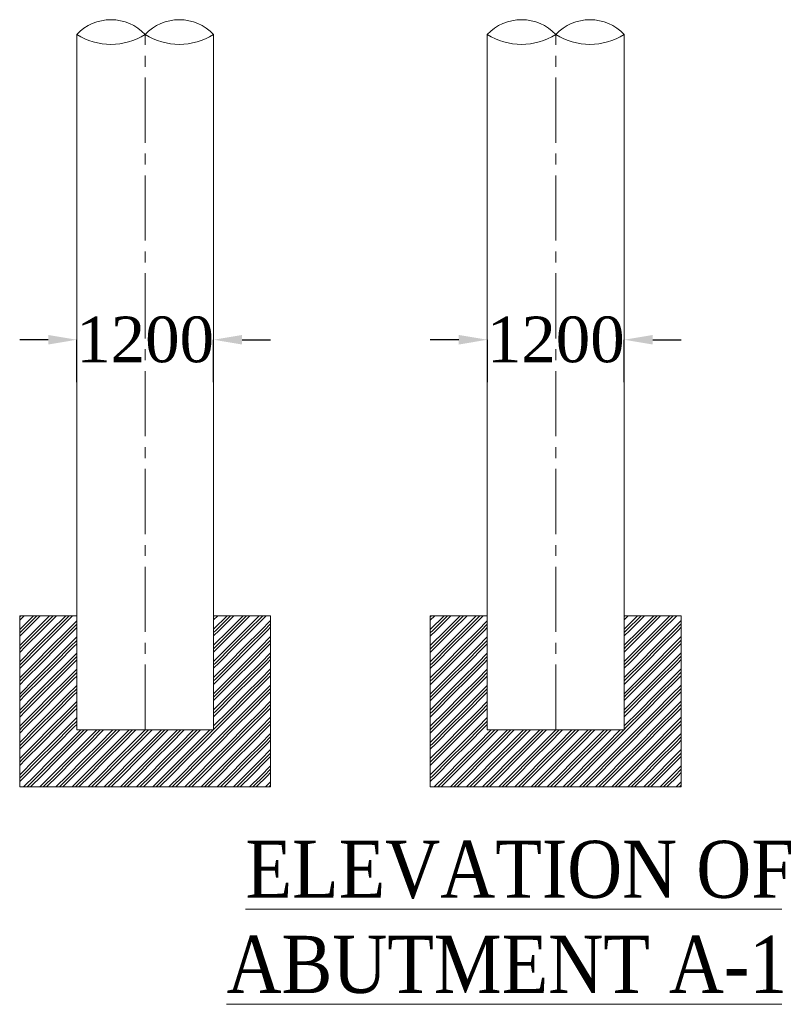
# Model space of a CAD drawing. Header units: millimetres. Extents: x 103078 to 25259364, y -3207472 to 1158446.
# Tile 8 of 40: x 13460606 to 13473838, y 1028665 to 1045919. Entities that reach past the tile are written whole.
import ezdxf

# ---------------------------------------------------------------- set-up
doc = ezdxf.new("R2010")
doc.units = ezdxf.units.MM
doc.header["$LTSCALE"] = 60
doc.header["$MEASUREMENT"] = 0
doc.linetypes.add('CENTER2', pattern=[28.575, 19.05, -3.175, 3.175, -3.175])
doc.layers.add('TEXT', color=7, linetype='Continuous')
doc.styles.add('PDF Arial Bold', font='times.ttf')
doc.dimstyles.get("Standard").update_dxf_attribs({"dimtxt": 400, "dimasz": 215, "dimexe": 0.18, "dimexo": 0.0625, "dimgap": 0.09, "dimtad": 0, "dimtih": 1, "dimtoh": 1, "dimdec": 0, "dimzin": 4, "dimdsep": 46, "dimtxsty": 'Standard', "dimblk": 'OPEN90', "dimcen": 0, "dimadec": 0, "dimazin": 1, "dimtfac": 1, "dimtdec": 0, "dimtix": 1, "dimtofl": 0, "dimtmove": 0, "dimatfit": 3, "dimldrblk": 'OPEN30', "dimfxl": 1, "dimtolj": 1, "dimtzin": 0, "dimarcsym": 0})

# ---------------------------------------------------------------- blocks, each defined once
blk = doc.blocks.new('*D339')
at = {"color": 0, "linetype": 'Continuous', "lineweight": -2, "ltscale": 2, "transparency": 16777216}
for p, q in [((13468306, 1040311), (13467806, 1040311)), ((13468806, 1039568), (13468806, 1040311)), ((13471206, 1039568), (13471206, 1040311)), ((13471706, 1040311), (13472206, 1040311))]:
    blk.add_line(p, q, dxfattribs=at)
at = {"color": 0, "linetype": 'Continuous', "lineweight": 9, "ltscale": 2, "transparency": 16777216}
for points in [[(13468306, 1040394), (13468306, 1040227), (13468806, 1040311)], [(13471706, 1040394), (13471706, 1040227), (13471206, 1040311)]]:
    blk.add_solid(points, dxfattribs=at)
at = {"layer": 'Defpoints', "color": 0, "linetype": 'Continuous', "lineweight": 9, "ltscale": 2, "transparency": 16777216}
for p in [(13471206, 1040311), (13468806, 1039568), (13471206, 1039568)]:
    blk.add_point(p, dxfattribs=at)
at = {"color": 0, "linetype": 'Continuous', "lineweight": 9, "ltscale": 2, "transparency": 16777216, "insert": (13470006, 1040311), "char_height": 500, "attachment_point": 5, "style": 'PDF Arial Bold'}
blk.add_mtext('\\A1;{\\H1.6x;1200}', dxfattribs=at)
blk = doc.blocks.new('*D340')
at = {"color": 0, "linetype": 'Continuous', "lineweight": -2, "ltscale": 2, "transparency": 16777216}
for p, q in [((13468306, 1040311), (13467806, 1040311)), ((13468806, 1039568), (13468806, 1040311)), ((13471206, 1039568), (13471206, 1040311)), ((13471706, 1040311), (13472206, 1040311))]:
    blk.add_line(p, q, dxfattribs=at)
at = {"color": 0, "linetype": 'Continuous', "lineweight": 9, "ltscale": 2, "transparency": 16777216}
for points in [[(13468306, 1040394), (13468306, 1040227), (13468806, 1040311)], [(13471706, 1040394), (13471706, 1040227), (13471206, 1040311)]]:
    blk.add_solid(points, dxfattribs=at)
at = {"layer": 'Defpoints', "color": 0, "linetype": 'Continuous', "lineweight": 9, "ltscale": 2, "transparency": 16777216}
for p in [(13471206, 1040311), (13468806, 1039568), (13471206, 1039568)]:
    blk.add_point(p, dxfattribs=at)
at = {"color": 0, "linetype": 'Continuous', "lineweight": 9, "ltscale": 2, "transparency": 16777216, "insert": (13470006, 1040311), "char_height": 500, "attachment_point": 5, "style": 'PDF Arial Bold'}
blk.add_mtext('\\A1;{\\H1.6x;1200}', dxfattribs=at)
blk = doc.blocks.new('*D317')
at = {"color": 0, "linetype": 'Continuous', "lineweight": -2, "ltscale": 2, "transparency": 16777216}
for p, q in [((13468306, 1040311), (13467806, 1040311)), ((13468806, 1039568), (13468806, 1040311)), ((13471206, 1039568), (13471206, 1040311)), ((13471706, 1040311), (13472206, 1040311))]:
    blk.add_line(p, q, dxfattribs=at)
at = {"color": 0, "linetype": 'Continuous', "lineweight": 9, "ltscale": 2, "transparency": 16777216}
for points in [[(13468306, 1040394), (13468306, 1040227), (13468806, 1040311)], [(13471706, 1040394), (13471706, 1040227), (13471206, 1040311)]]:
    blk.add_solid(points, dxfattribs=at)
at = {"layer": 'Defpoints', "color": 0, "linetype": 'Continuous', "lineweight": 9, "ltscale": 2, "transparency": 16777216}
for p in [(13471206, 1040311), (13468806, 1039568), (13471206, 1039568)]:
    blk.add_point(p, dxfattribs=at)
at = {"color": 0, "linetype": 'Continuous', "lineweight": 9, "ltscale": 2, "transparency": 16777216, "insert": (13470006, 1040311), "char_height": 500, "attachment_point": 5, "style": 'PDF Arial Bold'}
blk.add_mtext('\\A1;{\\H1.6x;1200}', dxfattribs=at)
blk = doc.blocks.new('*D318')
at = {"color": 0, "linetype": 'Continuous', "lineweight": -2, "ltscale": 2, "transparency": 16777216}
for p, q in [((13468306, 1040311), (13467806, 1040311)), ((13468806, 1039568), (13468806, 1040311)), ((13471206, 1039568), (13471206, 1040311)), ((13471706, 1040311), (13472206, 1040311))]:
    blk.add_line(p, q, dxfattribs=at)
at = {"color": 0, "linetype": 'Continuous', "lineweight": 9, "ltscale": 2, "transparency": 16777216}
for points in [[(13468306, 1040394), (13468306, 1040227), (13468806, 1040311)], [(13471706, 1040394), (13471706, 1040227), (13471206, 1040311)]]:
    blk.add_solid(points, dxfattribs=at)
at = {"layer": 'Defpoints', "color": 0, "linetype": 'Continuous', "lineweight": 9, "ltscale": 2, "transparency": 16777216}
for p in [(13471206, 1040311), (13468806, 1039568), (13471206, 1039568)]:
    blk.add_point(p, dxfattribs=at)
at = {"color": 0, "linetype": 'Continuous', "lineweight": 9, "ltscale": 2, "transparency": 16777216, "insert": (13470006, 1040311), "char_height": 500, "attachment_point": 5, "style": 'PDF Arial Bold'}
blk.add_mtext('\\A1;{\\H1.6x;1200}', dxfattribs=at)
blk = doc.blocks.new('*D319')
at = {"color": 0, "linetype": 'Continuous', "lineweight": -2, "ltscale": 2, "transparency": 16777216}
for p, q in [((13468306, 1040311), (13467806, 1040311)), ((13468806, 1039568), (13468806, 1040311)), ((13471206, 1039568), (13471206, 1040311)), ((13471706, 1040311), (13472206, 1040311))]:
    blk.add_line(p, q, dxfattribs=at)
at = {"color": 0, "linetype": 'Continuous', "lineweight": 9, "ltscale": 2, "transparency": 16777216}
for points in [[(13468306, 1040394), (13468306, 1040227), (13468806, 1040311)], [(13471706, 1040394), (13471706, 1040227), (13471206, 1040311)]]:
    blk.add_solid(points, dxfattribs=at)
at = {"layer": 'Defpoints', "color": 0, "linetype": 'Continuous', "lineweight": 9, "ltscale": 2, "transparency": 16777216}
for p in [(13471206, 1040311), (13468806, 1039568), (13471206, 1039568)]:
    blk.add_point(p, dxfattribs=at)
at = {"color": 0, "linetype": 'Continuous', "lineweight": 9, "ltscale": 2, "transparency": 16777216, "insert": (13470006, 1040311), "char_height": 500, "attachment_point": 5, "style": 'PDF Arial Bold'}
blk.add_mtext('\\A1;{\\H1.6x;1200}', dxfattribs=at)
blk = doc.blocks.new('*D320')
at = {"color": 0, "linetype": 'Continuous', "lineweight": -2, "ltscale": 2, "transparency": 16777216}
for p, q in [((13468306, 1040311), (13467806, 1040311)), ((13468806, 1039568), (13468806, 1040311)), ((13471206, 1039568), (13471206, 1040311)), ((13471706, 1040311), (13472206, 1040311))]:
    blk.add_line(p, q, dxfattribs=at)
at = {"color": 0, "linetype": 'Continuous', "lineweight": 9, "ltscale": 2, "transparency": 16777216}
for points in [[(13468306, 1040394), (13468306, 1040227), (13468806, 1040311)], [(13471706, 1040394), (13471706, 1040227), (13471206, 1040311)]]:
    blk.add_solid(points, dxfattribs=at)
at = {"layer": 'Defpoints', "color": 0, "linetype": 'Continuous', "lineweight": 9, "ltscale": 2, "transparency": 16777216}
for p in [(13471206, 1040311), (13468806, 1039568), (13471206, 1039568)]:
    blk.add_point(p, dxfattribs=at)
at = {"color": 0, "linetype": 'Continuous', "lineweight": 9, "ltscale": 2, "transparency": 16777216, "insert": (13470006, 1040311), "char_height": 500, "attachment_point": 5, "style": 'PDF Arial Bold'}
blk.add_mtext('\\A1;{\\H1.6x;1200}', dxfattribs=at)
blk = doc.blocks.new('*D321')
at = {"color": 0, "linetype": 'Continuous', "lineweight": -2, "ltscale": 2, "transparency": 16777216}
for p, q in [((13468306, 1040311), (13467806, 1040311)), ((13468806, 1039568), (13468806, 1040311)), ((13471206, 1039568), (13471206, 1040311)), ((13471706, 1040311), (13472206, 1040311))]:
    blk.add_line(p, q, dxfattribs=at)
at = {"color": 0, "linetype": 'Continuous', "lineweight": 9, "ltscale": 2, "transparency": 16777216}
for points in [[(13468306, 1040394), (13468306, 1040227), (13468806, 1040311)], [(13471706, 1040394), (13471706, 1040227), (13471206, 1040311)]]:
    blk.add_solid(points, dxfattribs=at)
at = {"layer": 'Defpoints', "color": 0, "linetype": 'Continuous', "lineweight": 9, "ltscale": 2, "transparency": 16777216}
for p in [(13471206, 1040311), (13468806, 1039568), (13471206, 1039568)]:
    blk.add_point(p, dxfattribs=at)
at = {"color": 0, "linetype": 'Continuous', "lineweight": 9, "ltscale": 2, "transparency": 16777216, "insert": (13470006, 1040311), "char_height": 500, "attachment_point": 5, "style": 'PDF Arial Bold'}
blk.add_mtext('\\A1;{\\H1.6x;1200}', dxfattribs=at)
blk = doc.blocks.new('*D322')
at = {"color": 0, "linetype": 'Continuous', "lineweight": -2, "ltscale": 2, "transparency": 16777216}
for p, q in [((13468306, 1040311), (13467806, 1040311)), ((13468806, 1039568), (13468806, 1040311)), ((13471206, 1039568), (13471206, 1040311)), ((13471706, 1040311), (13472206, 1040311))]:
    blk.add_line(p, q, dxfattribs=at)
at = {"color": 0, "linetype": 'Continuous', "lineweight": 9, "ltscale": 2, "transparency": 16777216}
for points in [[(13468306, 1040394), (13468306, 1040227), (13468806, 1040311)], [(13471706, 1040394), (13471706, 1040227), (13471206, 1040311)]]:
    blk.add_solid(points, dxfattribs=at)
at = {"layer": 'Defpoints', "color": 0, "linetype": 'Continuous', "lineweight": 9, "ltscale": 2, "transparency": 16777216}
for p in [(13471206, 1040311), (13468806, 1039568), (13471206, 1039568)]:
    blk.add_point(p, dxfattribs=at)
at = {"color": 0, "linetype": 'Continuous', "lineweight": 9, "ltscale": 2, "transparency": 16777216, "insert": (13470006, 1040311), "char_height": 500, "attachment_point": 5, "style": 'PDF Arial Bold'}
blk.add_mtext('\\A1;{\\H1.6x;1200}', dxfattribs=at)
blk = doc.blocks.new('*D323')
at = {"color": 0, "linetype": 'Continuous', "lineweight": -2, "ltscale": 2, "transparency": 16777216}
for p, q in [((13468306, 1040311), (13467806, 1040311)), ((13468806, 1039568), (13468806, 1040311)), ((13471206, 1039568), (13471206, 1040311)), ((13471706, 1040311), (13472206, 1040311))]:
    blk.add_line(p, q, dxfattribs=at)
at = {"color": 0, "linetype": 'Continuous', "lineweight": 9, "ltscale": 2, "transparency": 16777216}
for points in [[(13468306, 1040394), (13468306, 1040227), (13468806, 1040311)], [(13471706, 1040394), (13471706, 1040227), (13471206, 1040311)]]:
    blk.add_solid(points, dxfattribs=at)
at = {"layer": 'Defpoints', "color": 0, "linetype": 'Continuous', "lineweight": 9, "ltscale": 2, "transparency": 16777216}
for p in [(13471206, 1040311), (13468806, 1039568), (13471206, 1039568)]:
    blk.add_point(p, dxfattribs=at)
at = {"color": 0, "linetype": 'Continuous', "lineweight": 9, "ltscale": 2, "transparency": 16777216, "insert": (13470006, 1040311), "char_height": 500, "attachment_point": 5, "style": 'PDF Arial Bold'}
blk.add_mtext('\\A1;{\\H1.6x;1200}', dxfattribs=at)
blk = doc.blocks.new('*D324')
at = {"color": 0, "linetype": 'Continuous', "lineweight": -2, "ltscale": 2, "transparency": 16777216}
for p, q in [((13468306, 1040311), (13467806, 1040311)), ((13468806, 1039568), (13468806, 1040311)), ((13471206, 1039568), (13471206, 1040311)), ((13471706, 1040311), (13472206, 1040311))]:
    blk.add_line(p, q, dxfattribs=at)
at = {"color": 0, "linetype": 'Continuous', "lineweight": 9, "ltscale": 2, "transparency": 16777216}
for points in [[(13468306, 1040394), (13468306, 1040227), (13468806, 1040311)], [(13471706, 1040394), (13471706, 1040227), (13471206, 1040311)]]:
    blk.add_solid(points, dxfattribs=at)
at = {"layer": 'Defpoints', "color": 0, "linetype": 'Continuous', "lineweight": 9, "ltscale": 2, "transparency": 16777216}
for p in [(13471206, 1040311), (13468806, 1039568), (13471206, 1039568)]:
    blk.add_point(p, dxfattribs=at)
at = {"color": 0, "linetype": 'Continuous', "lineweight": 9, "ltscale": 2, "transparency": 16777216, "insert": (13470006, 1040311), "char_height": 500, "attachment_point": 5, "style": 'PDF Arial Bold'}
blk.add_mtext('\\A1;{\\H1.6x;1200}', dxfattribs=at)
blk = doc.blocks.new('*D325')
at = {"color": 0, "linetype": 'Continuous', "lineweight": -2, "ltscale": 2, "transparency": 16777216}
for p, q in [((13468306, 1040311), (13467806, 1040311)), ((13468806, 1039568), (13468806, 1040311)), ((13471206, 1039568), (13471206, 1040311)), ((13471706, 1040311), (13472206, 1040311))]:
    blk.add_line(p, q, dxfattribs=at)
at = {"color": 0, "linetype": 'Continuous', "lineweight": 9, "ltscale": 2, "transparency": 16777216}
for points in [[(13468306, 1040394), (13468306, 1040227), (13468806, 1040311)], [(13471706, 1040394), (13471706, 1040227), (13471206, 1040311)]]:
    blk.add_solid(points, dxfattribs=at)
at = {"layer": 'Defpoints', "color": 0, "linetype": 'Continuous', "lineweight": 9, "ltscale": 2, "transparency": 16777216}
for p in [(13471206, 1040311), (13468806, 1039568), (13471206, 1039568)]:
    blk.add_point(p, dxfattribs=at)
at = {"color": 0, "linetype": 'Continuous', "lineweight": 9, "ltscale": 2, "transparency": 16777216, "insert": (13470006, 1040311), "char_height": 500, "attachment_point": 5, "style": 'PDF Arial Bold'}
blk.add_mtext('\\A1;{\\H1.6x;1200}', dxfattribs=at)
blk = doc.blocks.new('*D326')
at = {"color": 0, "linetype": 'Continuous', "lineweight": -2, "ltscale": 2, "transparency": 16777216}
for p, q in [((13468306, 1040311), (13467806, 1040311)), ((13468806, 1039568), (13468806, 1040311)), ((13471206, 1039568), (13471206, 1040311)), ((13471706, 1040311), (13472206, 1040311))]:
    blk.add_line(p, q, dxfattribs=at)
at = {"color": 0, "linetype": 'Continuous', "lineweight": 9, "ltscale": 2, "transparency": 16777216}
for points in [[(13468306, 1040394), (13468306, 1040227), (13468806, 1040311)], [(13471706, 1040394), (13471706, 1040227), (13471206, 1040311)]]:
    blk.add_solid(points, dxfattribs=at)
at = {"layer": 'Defpoints', "color": 0, "linetype": 'Continuous', "lineweight": 9, "ltscale": 2, "transparency": 16777216}
for p in [(13471206, 1040311), (13468806, 1039568), (13471206, 1039568)]:
    blk.add_point(p, dxfattribs=at)
at = {"color": 0, "linetype": 'Continuous', "lineweight": 9, "ltscale": 2, "transparency": 16777216, "insert": (13470006, 1040311), "char_height": 500, "attachment_point": 5, "style": 'PDF Arial Bold'}
blk.add_mtext('\\A1;{\\H1.6x;1200}', dxfattribs=at)
blk = doc.blocks.new('*D327')
at = {"color": 0, "linetype": 'Continuous', "lineweight": -2, "ltscale": 2, "transparency": 16777216}
for p, q in [((13468306, 1040311), (13467806, 1040311)), ((13468806, 1039568), (13468806, 1040311)), ((13471206, 1039568), (13471206, 1040311)), ((13471706, 1040311), (13472206, 1040311))]:
    blk.add_line(p, q, dxfattribs=at)
at = {"color": 0, "linetype": 'Continuous', "lineweight": 9, "ltscale": 2, "transparency": 16777216}
for points in [[(13468306, 1040394), (13468306, 1040227), (13468806, 1040311)], [(13471706, 1040394), (13471706, 1040227), (13471206, 1040311)]]:
    blk.add_solid(points, dxfattribs=at)
at = {"layer": 'Defpoints', "color": 0, "linetype": 'Continuous', "lineweight": 9, "ltscale": 2, "transparency": 16777216}
for p in [(13471206, 1040311), (13468806, 1039568), (13471206, 1039568)]:
    blk.add_point(p, dxfattribs=at)
at = {"color": 0, "linetype": 'Continuous', "lineweight": 9, "ltscale": 2, "transparency": 16777216, "insert": (13470006, 1040311), "char_height": 500, "attachment_point": 5, "style": 'PDF Arial Bold'}
blk.add_mtext('\\A1;{\\H1.6x;1200}', dxfattribs=at)
blk = doc.blocks.new('*D328')
at = {"color": 0, "linetype": 'Continuous', "lineweight": -2, "ltscale": 2, "transparency": 16777216}
for p, q in [((13468306, 1040311), (13467806, 1040311)), ((13468806, 1039568), (13468806, 1040311)), ((13471206, 1039568), (13471206, 1040311)), ((13471706, 1040311), (13472206, 1040311))]:
    blk.add_line(p, q, dxfattribs=at)
at = {"color": 0, "linetype": 'Continuous', "lineweight": 9, "ltscale": 2, "transparency": 16777216}
for points in [[(13468306, 1040394), (13468306, 1040227), (13468806, 1040311)], [(13471706, 1040394), (13471706, 1040227), (13471206, 1040311)]]:
    blk.add_solid(points, dxfattribs=at)
at = {"layer": 'Defpoints', "color": 0, "linetype": 'Continuous', "lineweight": 9, "ltscale": 2, "transparency": 16777216}
for p in [(13471206, 1040311), (13468806, 1039568), (13471206, 1039568)]:
    blk.add_point(p, dxfattribs=at)
at = {"color": 0, "linetype": 'Continuous', "lineweight": 9, "ltscale": 2, "transparency": 16777216, "insert": (13470006, 1040311), "char_height": 500, "attachment_point": 5, "style": 'PDF Arial Bold'}
blk.add_mtext('\\A1;{\\H1.6x;1200}', dxfattribs=at)
blk = doc.blocks.new('*D329')
at = {"color": 0, "linetype": 'Continuous', "lineweight": -2, "ltscale": 2, "transparency": 16777216}
for p, q in [((13468306, 1040311), (13467806, 1040311)), ((13468806, 1039568), (13468806, 1040311)), ((13471206, 1039568), (13471206, 1040311)), ((13471706, 1040311), (13472206, 1040311))]:
    blk.add_line(p, q, dxfattribs=at)
at = {"color": 0, "linetype": 'Continuous', "lineweight": 9, "ltscale": 2, "transparency": 16777216}
for points in [[(13468306, 1040394), (13468306, 1040227), (13468806, 1040311)], [(13471706, 1040394), (13471706, 1040227), (13471206, 1040311)]]:
    blk.add_solid(points, dxfattribs=at)
at = {"layer": 'Defpoints', "color": 0, "linetype": 'Continuous', "lineweight": 9, "ltscale": 2, "transparency": 16777216}
for p in [(13471206, 1040311), (13468806, 1039568), (13471206, 1039568)]:
    blk.add_point(p, dxfattribs=at)
at = {"color": 0, "linetype": 'Continuous', "lineweight": 9, "ltscale": 2, "transparency": 16777216, "insert": (13470006, 1040311), "char_height": 500, "attachment_point": 5, "style": 'PDF Arial Bold'}
blk.add_mtext('\\A1;{\\H1.6x;1200}', dxfattribs=at)
blk = doc.blocks.new('*D330')
at = {"color": 0, "linetype": 'Continuous', "lineweight": -2, "ltscale": 2, "transparency": 16777216}
for p, q in [((13468306, 1040311), (13467806, 1040311)), ((13468806, 1039568), (13468806, 1040311)), ((13471206, 1039568), (13471206, 1040311)), ((13471706, 1040311), (13472206, 1040311))]:
    blk.add_line(p, q, dxfattribs=at)
at = {"color": 0, "linetype": 'Continuous', "lineweight": 9, "ltscale": 2, "transparency": 16777216}
for points in [[(13468306, 1040394), (13468306, 1040227), (13468806, 1040311)], [(13471706, 1040394), (13471706, 1040227), (13471206, 1040311)]]:
    blk.add_solid(points, dxfattribs=at)
at = {"layer": 'Defpoints', "color": 0, "linetype": 'Continuous', "lineweight": 9, "ltscale": 2, "transparency": 16777216}
for p in [(13471206, 1040311), (13468806, 1039568), (13471206, 1039568)]:
    blk.add_point(p, dxfattribs=at)
at = {"color": 0, "linetype": 'Continuous', "lineweight": 9, "ltscale": 2, "transparency": 16777216, "insert": (13470006, 1040311), "char_height": 500, "attachment_point": 5, "style": 'PDF Arial Bold'}
blk.add_mtext('\\A1;{\\H1.6x;1200}', dxfattribs=at)
blk = doc.blocks.new('*D383')
at = {"color": 0, "linetype": 'Continuous', "lineweight": -2, "ltscale": 2, "transparency": 16777216}
for p, q in [((13461106, 1040311), (13460606, 1040311)), ((13461606, 1039568), (13461606, 1040311)), ((13464006, 1039568), (13464006, 1040311)), ((13464506, 1040311), (13465006, 1040311))]:
    blk.add_line(p, q, dxfattribs=at)
at = {"color": 0, "linetype": 'Continuous', "lineweight": 9, "ltscale": 2, "transparency": 16777216}
for points in [[(13461106, 1040394), (13461106, 1040227), (13461606, 1040311)], [(13464506, 1040394), (13464506, 1040227), (13464006, 1040311)]]:
    blk.add_solid(points, dxfattribs=at)
at = {"layer": 'Defpoints', "color": 0, "linetype": 'Continuous', "lineweight": 9, "ltscale": 2, "transparency": 16777216}
for p in [(13464006, 1040311), (13461606, 1039568), (13464006, 1039568)]:
    blk.add_point(p, dxfattribs=at)
at = {"color": 0, "linetype": 'Continuous', "lineweight": 9, "ltscale": 2, "transparency": 16777216, "insert": (13462806, 1040311), "char_height": 500, "attachment_point": 5, "style": 'PDF Arial Bold'}
blk.add_mtext('\\A1;{\\H1.6x;1200}', dxfattribs=at)
blk = doc.blocks.new('*D384')
at = {"color": 0, "linetype": 'Continuous', "lineweight": -2, "ltscale": 2, "transparency": 16777216}
for p, q in [((13461106, 1040311), (13460606, 1040311)), ((13461606, 1039568), (13461606, 1040311)), ((13464006, 1039568), (13464006, 1040311)), ((13464506, 1040311), (13465006, 1040311))]:
    blk.add_line(p, q, dxfattribs=at)
at = {"color": 0, "linetype": 'Continuous', "lineweight": 9, "ltscale": 2, "transparency": 16777216}
for points in [[(13461106, 1040394), (13461106, 1040227), (13461606, 1040311)], [(13464506, 1040394), (13464506, 1040227), (13464006, 1040311)]]:
    blk.add_solid(points, dxfattribs=at)
at = {"layer": 'Defpoints', "color": 0, "linetype": 'Continuous', "lineweight": 9, "ltscale": 2, "transparency": 16777216}
for p in [(13464006, 1040311), (13461606, 1039568), (13464006, 1039568)]:
    blk.add_point(p, dxfattribs=at)
at = {"color": 0, "linetype": 'Continuous', "lineweight": 9, "ltscale": 2, "transparency": 16777216, "insert": (13462806, 1040311), "char_height": 500, "attachment_point": 5, "style": 'PDF Arial Bold'}
blk.add_mtext('\\A1;{\\H1.6x;1200}', dxfattribs=at)
blk = doc.blocks.new('*D385')
at = {"color": 0, "linetype": 'Continuous', "lineweight": -2, "ltscale": 2, "transparency": 16777216}
for p, q in [((13461106, 1040311), (13460606, 1040311)), ((13461606, 1039568), (13461606, 1040311)), ((13464006, 1039568), (13464006, 1040311)), ((13464506, 1040311), (13465006, 1040311))]:
    blk.add_line(p, q, dxfattribs=at)
at = {"color": 0, "linetype": 'Continuous', "lineweight": 9, "ltscale": 2, "transparency": 16777216}
for points in [[(13461106, 1040394), (13461106, 1040227), (13461606, 1040311)], [(13464506, 1040394), (13464506, 1040227), (13464006, 1040311)]]:
    blk.add_solid(points, dxfattribs=at)
at = {"layer": 'Defpoints', "color": 0, "linetype": 'Continuous', "lineweight": 9, "ltscale": 2, "transparency": 16777216}
for p in [(13464006, 1040311), (13461606, 1039568), (13464006, 1039568)]:
    blk.add_point(p, dxfattribs=at)
at = {"color": 0, "linetype": 'Continuous', "lineweight": 9, "ltscale": 2, "transparency": 16777216, "insert": (13462806, 1040311), "char_height": 500, "attachment_point": 5, "style": 'PDF Arial Bold'}
blk.add_mtext('\\A1;{\\H1.6x;1200}', dxfattribs=at)
blk = doc.blocks.new('*D386')
at = {"color": 0, "linetype": 'Continuous', "lineweight": -2, "ltscale": 2, "transparency": 16777216}
for p, q in [((13461106, 1040311), (13460606, 1040311)), ((13461606, 1039568), (13461606, 1040311)), ((13464006, 1039568), (13464006, 1040311)), ((13464506, 1040311), (13465006, 1040311))]:
    blk.add_line(p, q, dxfattribs=at)
at = {"color": 0, "linetype": 'Continuous', "lineweight": 9, "ltscale": 2, "transparency": 16777216}
for points in [[(13461106, 1040394), (13461106, 1040227), (13461606, 1040311)], [(13464506, 1040394), (13464506, 1040227), (13464006, 1040311)]]:
    blk.add_solid(points, dxfattribs=at)
at = {"layer": 'Defpoints', "color": 0, "linetype": 'Continuous', "lineweight": 9, "ltscale": 2, "transparency": 16777216}
for p in [(13464006, 1040311), (13461606, 1039568), (13464006, 1039568)]:
    blk.add_point(p, dxfattribs=at)
at = {"color": 0, "linetype": 'Continuous', "lineweight": 9, "ltscale": 2, "transparency": 16777216, "insert": (13462806, 1040311), "char_height": 500, "attachment_point": 5, "style": 'PDF Arial Bold'}
blk.add_mtext('\\A1;{\\H1.6x;1200}', dxfattribs=at)
blk = doc.blocks.new('*D387')
at = {"color": 0, "linetype": 'Continuous', "lineweight": -2, "ltscale": 2, "transparency": 16777216}
for p, q in [((13461106, 1040311), (13460606, 1040311)), ((13461606, 1039568), (13461606, 1040311)), ((13464006, 1039568), (13464006, 1040311)), ((13464506, 1040311), (13465006, 1040311))]:
    blk.add_line(p, q, dxfattribs=at)
at = {"color": 0, "linetype": 'Continuous', "lineweight": 9, "ltscale": 2, "transparency": 16777216}
for points in [[(13461106, 1040394), (13461106, 1040227), (13461606, 1040311)], [(13464506, 1040394), (13464506, 1040227), (13464006, 1040311)]]:
    blk.add_solid(points, dxfattribs=at)
at = {"layer": 'Defpoints', "color": 0, "linetype": 'Continuous', "lineweight": 9, "ltscale": 2, "transparency": 16777216}
for p in [(13464006, 1040311), (13461606, 1039568), (13464006, 1039568)]:
    blk.add_point(p, dxfattribs=at)
at = {"color": 0, "linetype": 'Continuous', "lineweight": 9, "ltscale": 2, "transparency": 16777216, "insert": (13462806, 1040311), "char_height": 500, "attachment_point": 5, "style": 'PDF Arial Bold'}
blk.add_mtext('\\A1;{\\H1.6x;1200}', dxfattribs=at)
blk = doc.blocks.new('*D388')
at = {"color": 0, "linetype": 'Continuous', "lineweight": -2, "ltscale": 2, "transparency": 16777216}
for p, q in [((13461106, 1040311), (13460606, 1040311)), ((13461606, 1039568), (13461606, 1040311)), ((13464006, 1039568), (13464006, 1040311)), ((13464506, 1040311), (13465006, 1040311))]:
    blk.add_line(p, q, dxfattribs=at)
at = {"color": 0, "linetype": 'Continuous', "lineweight": 9, "ltscale": 2, "transparency": 16777216}
for points in [[(13461106, 1040394), (13461106, 1040227), (13461606, 1040311)], [(13464506, 1040394), (13464506, 1040227), (13464006, 1040311)]]:
    blk.add_solid(points, dxfattribs=at)
at = {"layer": 'Defpoints', "color": 0, "linetype": 'Continuous', "lineweight": 9, "ltscale": 2, "transparency": 16777216}
for p in [(13464006, 1040311), (13461606, 1039568), (13464006, 1039568)]:
    blk.add_point(p, dxfattribs=at)
at = {"color": 0, "linetype": 'Continuous', "lineweight": 9, "ltscale": 2, "transparency": 16777216, "insert": (13462806, 1040311), "char_height": 500, "attachment_point": 5, "style": 'PDF Arial Bold'}
blk.add_mtext('\\A1;{\\H1.6x;1200}', dxfattribs=at)
blk = doc.blocks.new('*D389')
at = {"color": 0, "linetype": 'Continuous', "lineweight": -2, "ltscale": 2, "transparency": 16777216}
for p, q in [((13461106, 1040311), (13460606, 1040311)), ((13461606, 1039568), (13461606, 1040311)), ((13464006, 1039568), (13464006, 1040311)), ((13464506, 1040311), (13465006, 1040311))]:
    blk.add_line(p, q, dxfattribs=at)
at = {"color": 0, "linetype": 'Continuous', "lineweight": 9, "ltscale": 2, "transparency": 16777216}
for points in [[(13461106, 1040394), (13461106, 1040227), (13461606, 1040311)], [(13464506, 1040394), (13464506, 1040227), (13464006, 1040311)]]:
    blk.add_solid(points, dxfattribs=at)
at = {"layer": 'Defpoints', "color": 0, "linetype": 'Continuous', "lineweight": 9, "ltscale": 2, "transparency": 16777216}
for p in [(13464006, 1040311), (13461606, 1039568), (13464006, 1039568)]:
    blk.add_point(p, dxfattribs=at)
at = {"color": 0, "linetype": 'Continuous', "lineweight": 9, "ltscale": 2, "transparency": 16777216, "insert": (13462806, 1040311), "char_height": 500, "attachment_point": 5, "style": 'PDF Arial Bold'}
blk.add_mtext('\\A1;{\\H1.6x;1200}', dxfattribs=at)
blk = doc.blocks.new('*D390')
at = {"color": 0, "linetype": 'Continuous', "lineweight": -2, "ltscale": 2, "transparency": 16777216}
for p, q in [((13461106, 1040311), (13460606, 1040311)), ((13461606, 1039568), (13461606, 1040311)), ((13464006, 1039568), (13464006, 1040311)), ((13464506, 1040311), (13465006, 1040311))]:
    blk.add_line(p, q, dxfattribs=at)
at = {"color": 0, "linetype": 'Continuous', "lineweight": 9, "ltscale": 2, "transparency": 16777216}
for points in [[(13461106, 1040394), (13461106, 1040227), (13461606, 1040311)], [(13464506, 1040394), (13464506, 1040227), (13464006, 1040311)]]:
    blk.add_solid(points, dxfattribs=at)
at = {"layer": 'Defpoints', "color": 0, "linetype": 'Continuous', "lineweight": 9, "ltscale": 2, "transparency": 16777216}
for p in [(13464006, 1040311), (13461606, 1039568), (13464006, 1039568)]:
    blk.add_point(p, dxfattribs=at)
at = {"color": 0, "linetype": 'Continuous', "lineweight": 9, "ltscale": 2, "transparency": 16777216, "insert": (13462806, 1040311), "char_height": 500, "attachment_point": 5, "style": 'PDF Arial Bold'}
blk.add_mtext('\\A1;{\\H1.6x;1200}', dxfattribs=at)
blk = doc.blocks.new('*D391')
at = {"color": 0, "linetype": 'Continuous', "lineweight": -2, "ltscale": 2, "transparency": 16777216}
for p, q in [((13461106, 1040311), (13460606, 1040311)), ((13461606, 1039568), (13461606, 1040311)), ((13464006, 1039568), (13464006, 1040311)), ((13464506, 1040311), (13465006, 1040311))]:
    blk.add_line(p, q, dxfattribs=at)
at = {"color": 0, "linetype": 'Continuous', "lineweight": 9, "ltscale": 2, "transparency": 16777216}
for points in [[(13461106, 1040394), (13461106, 1040227), (13461606, 1040311)], [(13464506, 1040394), (13464506, 1040227), (13464006, 1040311)]]:
    blk.add_solid(points, dxfattribs=at)
at = {"layer": 'Defpoints', "color": 0, "linetype": 'Continuous', "lineweight": 9, "ltscale": 2, "transparency": 16777216}
for p in [(13464006, 1040311), (13461606, 1039568), (13464006, 1039568)]:
    blk.add_point(p, dxfattribs=at)
at = {"color": 0, "linetype": 'Continuous', "lineweight": 9, "ltscale": 2, "transparency": 16777216, "insert": (13462806, 1040311), "char_height": 500, "attachment_point": 5, "style": 'PDF Arial Bold'}
blk.add_mtext('\\A1;{\\H1.6x;1200}', dxfattribs=at)
blk = doc.blocks.new('*D392')
at = {"color": 0, "linetype": 'Continuous', "lineweight": -2, "ltscale": 2, "transparency": 16777216}
for p, q in [((13461106, 1040311), (13460606, 1040311)), ((13461606, 1039568), (13461606, 1040311)), ((13464006, 1039568), (13464006, 1040311)), ((13464506, 1040311), (13465006, 1040311))]:
    blk.add_line(p, q, dxfattribs=at)
at = {"color": 0, "linetype": 'Continuous', "lineweight": 9, "ltscale": 2, "transparency": 16777216}
for points in [[(13461106, 1040394), (13461106, 1040227), (13461606, 1040311)], [(13464506, 1040394), (13464506, 1040227), (13464006, 1040311)]]:
    blk.add_solid(points, dxfattribs=at)
at = {"layer": 'Defpoints', "color": 0, "linetype": 'Continuous', "lineweight": 9, "ltscale": 2, "transparency": 16777216}
for p in [(13464006, 1040311), (13461606, 1039568), (13464006, 1039568)]:
    blk.add_point(p, dxfattribs=at)
at = {"color": 0, "linetype": 'Continuous', "lineweight": 9, "ltscale": 2, "transparency": 16777216, "insert": (13462806, 1040311), "char_height": 500, "attachment_point": 5, "style": 'PDF Arial Bold'}
blk.add_mtext('\\A1;{\\H1.6x;1200}', dxfattribs=at)
blk = doc.blocks.new('*D393')
at = {"color": 0, "linetype": 'Continuous', "lineweight": -2, "ltscale": 2, "transparency": 16777216}
for p, q in [((13461106, 1040311), (13460606, 1040311)), ((13461606, 1039568), (13461606, 1040311)), ((13464006, 1039568), (13464006, 1040311)), ((13464506, 1040311), (13465006, 1040311))]:
    blk.add_line(p, q, dxfattribs=at)
at = {"color": 0, "linetype": 'Continuous', "lineweight": 9, "ltscale": 2, "transparency": 16777216}
for points in [[(13461106, 1040394), (13461106, 1040227), (13461606, 1040311)], [(13464506, 1040394), (13464506, 1040227), (13464006, 1040311)]]:
    blk.add_solid(points, dxfattribs=at)
at = {"layer": 'Defpoints', "color": 0, "linetype": 'Continuous', "lineweight": 9, "ltscale": 2, "transparency": 16777216}
for p in [(13464006, 1040311), (13461606, 1039568), (13464006, 1039568)]:
    blk.add_point(p, dxfattribs=at)
at = {"color": 0, "linetype": 'Continuous', "lineweight": 9, "ltscale": 2, "transparency": 16777216, "insert": (13462806, 1040311), "char_height": 500, "attachment_point": 5, "style": 'PDF Arial Bold'}
blk.add_mtext('\\A1;{\\H1.6x;1200}', dxfattribs=at)
blk = doc.blocks.new('*D394')
at = {"color": 0, "linetype": 'Continuous', "lineweight": -2, "ltscale": 2, "transparency": 16777216}
for p, q in [((13461106, 1040311), (13460606, 1040311)), ((13461606, 1039568), (13461606, 1040311)), ((13464006, 1039568), (13464006, 1040311)), ((13464506, 1040311), (13465006, 1040311))]:
    blk.add_line(p, q, dxfattribs=at)
at = {"color": 0, "linetype": 'Continuous', "lineweight": 9, "ltscale": 2, "transparency": 16777216}
for points in [[(13461106, 1040394), (13461106, 1040227), (13461606, 1040311)], [(13464506, 1040394), (13464506, 1040227), (13464006, 1040311)]]:
    blk.add_solid(points, dxfattribs=at)
at = {"layer": 'Defpoints', "color": 0, "linetype": 'Continuous', "lineweight": 9, "ltscale": 2, "transparency": 16777216}
for p in [(13464006, 1040311), (13461606, 1039568), (13464006, 1039568)]:
    blk.add_point(p, dxfattribs=at)
at = {"color": 0, "linetype": 'Continuous', "lineweight": 9, "ltscale": 2, "transparency": 16777216, "insert": (13462806, 1040311), "char_height": 500, "attachment_point": 5, "style": 'PDF Arial Bold'}
blk.add_mtext('\\A1;{\\H1.6x;1200}', dxfattribs=at)
blk = doc.blocks.new('*D395')
at = {"color": 0, "linetype": 'Continuous', "lineweight": -2, "ltscale": 2, "transparency": 16777216}
for p, q in [((13461106, 1040311), (13460606, 1040311)), ((13461606, 1039568), (13461606, 1040311)), ((13464006, 1039568), (13464006, 1040311)), ((13464506, 1040311), (13465006, 1040311))]:
    blk.add_line(p, q, dxfattribs=at)
at = {"color": 0, "linetype": 'Continuous', "lineweight": 9, "ltscale": 2, "transparency": 16777216}
for points in [[(13461106, 1040394), (13461106, 1040227), (13461606, 1040311)], [(13464506, 1040394), (13464506, 1040227), (13464006, 1040311)]]:
    blk.add_solid(points, dxfattribs=at)
at = {"layer": 'Defpoints', "color": 0, "linetype": 'Continuous', "lineweight": 9, "ltscale": 2, "transparency": 16777216}
for p in [(13464006, 1040311), (13461606, 1039568), (13464006, 1039568)]:
    blk.add_point(p, dxfattribs=at)
at = {"color": 0, "linetype": 'Continuous', "lineweight": 9, "ltscale": 2, "transparency": 16777216, "insert": (13462806, 1040311), "char_height": 500, "attachment_point": 5, "style": 'PDF Arial Bold'}
blk.add_mtext('\\A1;{\\H1.6x;1200}', dxfattribs=at)
blk = doc.blocks.new('*D396')
at = {"color": 0, "linetype": 'Continuous', "lineweight": -2, "ltscale": 2, "transparency": 16777216}
for p, q in [((13461106, 1040311), (13460606, 1040311)), ((13461606, 1039568), (13461606, 1040311)), ((13464006, 1039568), (13464006, 1040311)), ((13464506, 1040311), (13465006, 1040311))]:
    blk.add_line(p, q, dxfattribs=at)
at = {"color": 0, "linetype": 'Continuous', "lineweight": 9, "ltscale": 2, "transparency": 16777216}
for points in [[(13461106, 1040394), (13461106, 1040227), (13461606, 1040311)], [(13464506, 1040394), (13464506, 1040227), (13464006, 1040311)]]:
    blk.add_solid(points, dxfattribs=at)
at = {"layer": 'Defpoints', "color": 0, "linetype": 'Continuous', "lineweight": 9, "ltscale": 2, "transparency": 16777216}
for p in [(13464006, 1040311), (13461606, 1039568), (13464006, 1039568)]:
    blk.add_point(p, dxfattribs=at)
at = {"color": 0, "linetype": 'Continuous', "lineweight": 9, "ltscale": 2, "transparency": 16777216, "insert": (13462806, 1040311), "char_height": 500, "attachment_point": 5, "style": 'PDF Arial Bold'}
blk.add_mtext('\\A1;{\\H1.6x;1200}', dxfattribs=at)
blk = doc.blocks.new('*D397')
at = {"color": 0, "linetype": 'Continuous', "lineweight": -2, "ltscale": 2, "transparency": 16777216}
for p, q in [((13461106, 1040311), (13460606, 1040311)), ((13461606, 1039568), (13461606, 1040311)), ((13464006, 1039568), (13464006, 1040311)), ((13464506, 1040311), (13465006, 1040311))]:
    blk.add_line(p, q, dxfattribs=at)
at = {"color": 0, "linetype": 'Continuous', "lineweight": 9, "ltscale": 2, "transparency": 16777216}
for points in [[(13461106, 1040394), (13461106, 1040227), (13461606, 1040311)], [(13464506, 1040394), (13464506, 1040227), (13464006, 1040311)]]:
    blk.add_solid(points, dxfattribs=at)
at = {"layer": 'Defpoints', "color": 0, "linetype": 'Continuous', "lineweight": 9, "ltscale": 2, "transparency": 16777216}
for p in [(13464006, 1040311), (13461606, 1039568), (13464006, 1039568)]:
    blk.add_point(p, dxfattribs=at)
at = {"color": 0, "linetype": 'Continuous', "lineweight": 9, "ltscale": 2, "transparency": 16777216, "insert": (13462806, 1040311), "char_height": 500, "attachment_point": 5, "style": 'PDF Arial Bold'}
blk.add_mtext('\\A1;{\\H1.6x;1200}', dxfattribs=at)
blk = doc.blocks.new('*D398')
at = {"color": 0, "linetype": 'Continuous', "lineweight": -2, "ltscale": 2, "transparency": 16777216}
for p, q in [((13461106, 1040311), (13460606, 1040311)), ((13461606, 1039568), (13461606, 1040311)), ((13464006, 1039568), (13464006, 1040311)), ((13464506, 1040311), (13465006, 1040311))]:
    blk.add_line(p, q, dxfattribs=at)
at = {"color": 0, "linetype": 'Continuous', "lineweight": 9, "ltscale": 2, "transparency": 16777216}
for points in [[(13461106, 1040394), (13461106, 1040227), (13461606, 1040311)], [(13464506, 1040394), (13464506, 1040227), (13464006, 1040311)]]:
    blk.add_solid(points, dxfattribs=at)
at = {"layer": 'Defpoints', "color": 0, "linetype": 'Continuous', "lineweight": 9, "ltscale": 2, "transparency": 16777216}
for p in [(13464006, 1040311), (13461606, 1039568), (13464006, 1039568)]:
    blk.add_point(p, dxfattribs=at)
at = {"color": 0, "linetype": 'Continuous', "lineweight": 9, "ltscale": 2, "transparency": 16777216, "insert": (13462806, 1040311), "char_height": 500, "attachment_point": 5, "style": 'PDF Arial Bold'}
blk.add_mtext('\\A1;{\\H1.6x;1200}', dxfattribs=at)

msp = doc.modelspace()

# ---------------------------------------------------------------- hatches: boundary and pattern name
at = {"linetype": 'Continuous', "lineweight": 9, "ltscale": 2}
h = msp.add_hatch(dxfattribs=at)
h.set_pattern_fill('GOST_GROUND', scale=20)
h.set_pattern_definition([(45, (21600, 1459198.19), (282.8427125, 0), [400]), (45, (21660, 1459198.19), (282.8427125, 0), [400]), (45, (21720, 1459198.19), (282.8427125, 0), [400])])
h.paths.add_polyline_path([(13461605.5, 1033475.3), (13461605.5, 1035475.3), (13460605.5, 1035475.3), (13460605.5, 1032475.3), (13465005.5, 1032475.3), (13465005.5, 1035475.3), (13464005.5, 1035475.3), (13464005.5, 1033475.3)])
h = msp.add_hatch(dxfattribs=at)
h.set_pattern_fill('GOST_GROUND', scale=20)
h.set_pattern_definition([(45, (28800, 1459198.19), (282.8427125, 0), [400]), (45, (28860, 1459198.19), (282.8427125, 0), [400]), (45, (28920, 1459198.19), (282.8427125, 0), [400])])
h.paths.add_polyline_path([(13468805.5, 1035475.3), (13467805.5, 1035475.3), (13467805.5, 1032475.3), (13472205.5, 1032475.3), (13472205.5, 1035475.3), (13471205.5, 1035475.3), (13471205.5, 1033475.3), (13468805.5, 1033475.3)])

# ---------------------------------------------------------------- linework, layer by layer
at = {"color": 7, "linetype": 'Continuous', "lineweight": 9, "ltscale": 2}
for p, q in [((13461605.5, 1033475.3), (13461605.5, 1045660.3)), ((13464005.5, 1033475.3), (13464005.5, 1045660.3)), ((13468805.5, 1033475.3), (13468805.5, 1045660.3)), ((13471205.5, 1033475.3), (13471205.5, 1045660.3)), ((13460605.5, 1032475.3), (13460605.5, 1035475.3)), ((13460605.5, 1035475.3), (13461605.5, 1035475.3)), ((13465005.5, 1035475.3), (13464005.5, 1035475.3)), ((13465005.5, 1032475.3), (13465005.5, 1035475.3)), ((13467805.5, 1032475.3), (13467805.5, 1035475.3)), ((13467805.5, 1035475.3), (13468805.5, 1035475.3)), ((13472205.5, 1035475.3), (13471205.5, 1035475.3)), ((13472205.5, 1032475.3), (13472205.5, 1035475.3)), ((13461605.5, 1033475.3), (13464005.5, 1033475.3)), ((13468805.5, 1033475.3), (13471205.5, 1033475.3)), ((13460605.5, 1032475.3), (13465005.5, 1032475.3)), ((13467805.5, 1032475.3), (13472205.5, 1032475.3))]:
    msp.add_line(p, q, dxfattribs=at)
at = {"linetype": 'CENTER2', "lineweight": 9}
for p, q in [((13462805.5, 1033475.3), (13462805.5, 1045660.3)), ((13470005.5, 1033475.3), (13470005.5, 1045660.3))]:
    msp.add_line(p, q, dxfattribs=at)
at = {"color": 7, "linetype": 'Continuous', "lineweight": 9, "ltscale": 2}
for centre, radius, start, end in [((13462205.5, 1045094.9), 824.4, 43.29859, 136.70141), ((13463405.5, 1045094.9), 824.4, 43.29859, 136.70141), ((13469405.5, 1045094.9), 824.4, 43.29859, 136.70141), ((13470605.5, 1045094.9), 824.4, 43.29859, 136.70141), ((13462205.5, 1046610.1), 1123.4, 237.71871, 302.28129), ((13463405.5, 1046610.1), 1123.4, 237.71871, 302.28129), ((13469405.5, 1046610.1), 1123.4, 237.71871, 302.28129), ((13470605.5, 1046610.1), 1123.4, 237.71871, 302.28129)]:
    msp.add_arc(centre, radius, start, end, dxfattribs=at)

# ---------------------------------------------------------------- texts
at = {"layer": 'TEXT', "linetype": 'Continuous', "lineweight": 9, "insert": (13464231.3, 1031532.1), "char_height": 1000, "width": 16165.276, "attachment_point": 1}
msp.add_mtext('{\\fTimes New Roman|b0|i0|c0|p18;\\L ELEVATION OF ABUTMENT A-1  }', dxfattribs=at)

# ---------------------------------------------------------------- dimensions: what is measured, and where the dimension line sits
at = {"color": 7, "linetype": 'Continuous', "lineweight": 9, "ltscale": 2}
for base, p1, p2, picture, middle in [((13464005.5, 1040310.7), (13461605.5, 1039567.8), (13464005.5, 1039567.8), '*D383', (13462805.5, 1040310.7)), ((13464005.5, 1040310.7), (13461605.5, 1039567.8), (13464005.5, 1039567.8), '*D384', (13462805.5, 1040310.7)), ((13464005.5, 1040310.7), (13461605.5, 1039567.8), (13464005.5, 1039567.8), '*D385', (13462805.5, 1040310.7)), ((13464005.5, 1040310.7), (13461605.5, 1039567.8), (13464005.5, 1039567.8), '*D386', (13462805.5, 1040310.7)), ((13464005.5, 1040310.7), (13461605.5, 1039567.8), (13464005.5, 1039567.8), '*D387', (13462805.5, 1040310.7)), ((13464005.5, 1040310.7), (13461605.5, 1039567.8), (13464005.5, 1039567.8), '*D388', (13462805.5, 1040310.7)), ((13464005.5, 1040310.7), (13461605.5, 1039567.8), (13464005.5, 1039567.8), '*D389', (13462805.5, 1040310.7)), ((13464005.5, 1040310.7), (13461605.5, 1039567.8), (13464005.5, 1039567.8), '*D390', (13462805.5, 1040310.7)), ((13464005.5, 1040310.7), (13461605.5, 1039567.8), (13464005.5, 1039567.8), '*D391', (13462805.5, 1040310.7)), ((13464005.5, 1040310.7), (13461605.5, 1039567.8), (13464005.5, 1039567.8), '*D392', (13462805.5, 1040310.7)), ((13464005.5, 1040310.7), (13461605.5, 1039567.8), (13464005.5, 1039567.8), '*D393', (13462805.5, 1040310.7)), ((13464005.5, 1040310.7), (13461605.5, 1039567.8), (13464005.5, 1039567.8), '*D394', (13462805.5, 1040310.7)), ((13464005.5, 1040310.7), (13461605.5, 1039567.8), (13464005.5, 1039567.8), '*D395', (13462805.5, 1040310.7)), ((13464005.5, 1040310.7), (13461605.5, 1039567.8), (13464005.5, 1039567.8), '*D396', (13462805.5, 1040310.7)), ((13464005.5, 1040310.7), (13461605.5, 1039567.8), (13464005.5, 1039567.8), '*D397', (13462805.5, 1040310.7)), ((13464005.5, 1040310.7), (13461605.5, 1039567.8), (13464005.5, 1039567.8), '*D398', (13462805.5, 1040310.7)), ((13471205.5, 1040310.7), (13468805.5, 1039567.8), (13471205.5, 1039567.8), '*D339', (13470005.5, 1040310.7)), ((13471205.5, 1040310.7), (13468805.5, 1039567.8), (13471205.5, 1039567.8), '*D340', (13470005.5, 1040310.7)), ((13471205.5, 1040310.7), (13468805.5, 1039567.8), (13471205.5, 1039567.8), '*D317', (13470005.5, 1040310.7)), ((13471205.5, 1040310.7), (13468805.5, 1039567.8), (13471205.5, 1039567.8), '*D318', (13470005.5, 1040310.7)), ((13471205.5, 1040310.7), (13468805.5, 1039567.8), (13471205.5, 1039567.8), '*D319', (13470005.5, 1040310.7)), ((13471205.5, 1040310.7), (13468805.5, 1039567.8), (13471205.5, 1039567.8), '*D320', (13470005.5, 1040310.7)), ((13471205.5, 1040310.7), (13468805.5, 1039567.8), (13471205.5, 1039567.8), '*D321', (13470005.5, 1040310.7)), ((13471205.5, 1040310.7), (13468805.5, 1039567.8), (13471205.5, 1039567.8), '*D322', (13470005.5, 1040310.7)), ((13471205.5, 1040310.7), (13468805.5, 1039567.8), (13471205.5, 1039567.8), '*D323', (13470005.5, 1040310.7)), ((13471205.5, 1040310.7), (13468805.5, 1039567.8), (13471205.5, 1039567.8), '*D324', (13470005.5, 1040310.7)), ((13471205.5, 1040310.7), (13468805.5, 1039567.8), (13471205.5, 1039567.8), '*D325', (13470005.5, 1040310.7)), ((13471205.5, 1040310.7), (13468805.5, 1039567.8), (13471205.5, 1039567.8), '*D326', (13470005.5, 1040310.7)), ((13471205.5, 1040310.7), (13468805.5, 1039567.8), (13471205.5, 1039567.8), '*D327', (13470005.5, 1040310.7)), ((13471205.5, 1040310.7), (13468805.5, 1039567.8), (13471205.5, 1039567.8), '*D328', (13470005.5, 1040310.7)), ((13471205.5, 1040310.7), (13468805.5, 1039567.8), (13471205.5, 1039567.8), '*D329', (13470005.5, 1040310.7)), ((13471205.5, 1040310.7), (13468805.5, 1039567.8), (13471205.5, 1039567.8), '*D330', (13470005.5, 1040310.7))]:
    dim = msp.add_linear_dim(base=base, p1=p1, p2=p2, text='{\\H1.6x;1200}', dimstyle='Standard', override={"dimtxt": 500, "dimasz": 500, "dimtxsty": 'PDF Arial Bold', "dimfxl": 300}, dxfattribs=at)
    dim.commit()
    dim.dimension.update_dxf_attribs({"geometry": picture, "text_midpoint": middle})

doc.saveas('drawing.dxf')
